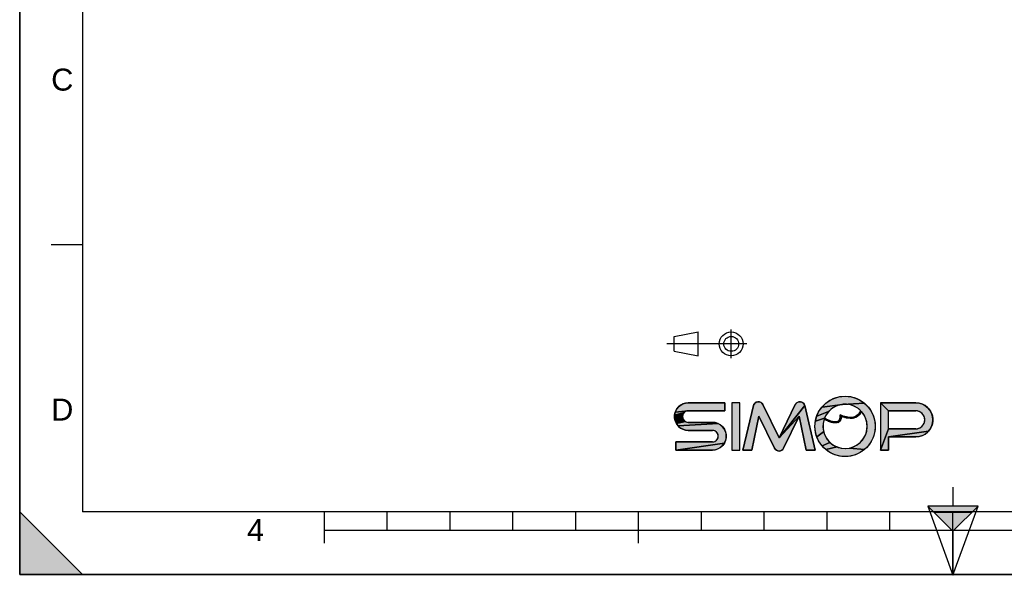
# Model space of a CAD drawing. Header units: millimetres. Extents: x 0 to 297, y 0 to 210.
# Tile 1 of 27: x 0 to 157, y 0 to 88. Entities that reach past the tile are written whole.
import ezdxf

# ---------------------------------------------------------------- set-up
doc = ezdxf.new("R2010")
doc.units = ezdxf.units.MM
doc.header["$LTSCALE"] = 16.335
doc.layers.get('0').update_dxf_attribs({"linetype": 'CONTINUOUS'})
doc.styles.add('TEXTSTYLE_2', font='arial.ttf')

# ---------------------------------------------------------------- blocks, each defined once
blk = doc.blocks.new('MARGEA4_BL0', base_point=(148.51, 105.01))
at = {"color": 7, "linetype": 'CONTINUOUS'}
for p, q in [((0.01, 0.01), (0.01, 210.01)), ((0.01, 0.01), (0.01, 210.01)), ((0.01, 210.01), (0.01, 0.01)), ((10.01, 200.01), (10.01, 10.01)), ((5.01, 52.51), (10.01, 52.51)), ((0.01, 10.01), (10.01, 0.01)), ((0.01, 0.01), (0.01, 10.01)), ((0.01, 10.01), (10.01, 0.01)), ((287.01, 10.01), (10.01, 10.01)), ((48.51, 5.01), (48.51, 10.01)), ((58.51, 7.01), (58.51, 10.01)), ((68.51, 7.01), (68.51, 10.01)), ((78.51, 7.01), (78.51, 10.01)), ((88.51, 7.01), (88.51, 10.01)), ((98.51, 5.01), (98.51, 10.01)), ((108.51, 7.01), (108.51, 10.01)), ((118.51, 7.01), (118.51, 10.01)), ((128.51, 7.01), (128.51, 10.01)), ((138.51, 7.01), (138.51, 10.01)), ((148.51, 0.01), (148.51, 10.01)), ((248.51, 7.01), (48.51, 7.01)), ((297.01, 0.01), (0.01, 0.01)), ((10.01, 0.01), (0.01, 0.01)), ((297.01, 0.01), (0.01, 0.01))]:
    blk.add_line(p, q, dxfattribs=at)
blk.add_solid([(0.01, 10.01), (10.01, 0.01), (0.01, 0.01)], dxfattribs=at)
at = {"color": 7, "linetype": 'CONTINUOUS', "style": 'TEXTSTYLE_2', "oblique": 0}
for s, p in [('C', (5.01, 77.01)), ('D', (5.01, 24.51)), ('4', (36.17, 5.35))]:
    blk.add_text(s, height=3.5, dxfattribs=at).set_placement(p)
blk = doc.blocks.new('REPERE_ORIENTATION_BL1', base_point=(148.52, 6.9))
at = {"color": 7, "linetype": 'CONTINUOUS'}
for p, q in [((148.52, 13.9), (148.52, 10.9)), ((148.52, 6.9), (144.52, 10.9)), ((152.52, 10.9), (144.52, 10.9)), ((144.52, 10.9), (148.52, -0.1)), ((151.52, 9.9), (145.52, 9.9)), ((148.52, 6.9), (152.52, 10.9)), ((148.52, -0.1), (152.52, 10.9)), ((148.52, 6.9), (148.52, -0.1))]:
    blk.add_line(p, q, dxfattribs=at)
blk.add_solid([(144.52, 10.9), (148.52, 6.9), (152.52, 10.9)], dxfattribs=at)
blk = doc.blocks.new('ISO_BL3', base_point=(109.36, 36.71))
at = {"color": 7, "linetype": 'CONTINUOUS'}
for p, q in [((104.16, 37.89), (107.96, 38.61)), ((104.16, 35.53), (104.16, 37.89)), ((107.96, 34.81), (107.96, 38.61)), ((113.24, 34.43), (113.24, 38.99)), ((115.7, 36.71), (103.02, 36.71)), ((104.16, 35.53), (107.96, 34.81))]:
    blk.add_line(p, q, dxfattribs=at)
for radius in [1.9, 1.18]:
    blk.add_circle((113.24, 36.71), radius, dxfattribs=at)
blk = doc.blocks.new('LOGO-SIMOP-2009_BL4', base_point=(124.77, 23.59))
at = {"linetype": 'CONTINUOUS'}
for points in [[(131.36, 28.39), (132.2, 28.32), (133.01, 28.1), (133.76, 27.75), (134.45, 27.27), (130.96, 27.09), (127.69, 26.67), (128.28, 27.27), (128.96, 27.75), (129.72, 28.1), (130.53, 28.32)], [(105.95, 27.3), (106.41, 27.35), (112.22, 27.35), (112.22, 26.07), (106.41, 26.07), (104.32, 25.83), (104.51, 26.25), (104.78, 26.62), (105.12, 26.93), (105.52, 27.16)], [(117.58, 27.51), (117.79, 27.47), (117.99, 27.38), (118.15, 27.24), (118.28, 27.06), (120.86, 21.75), (124.06, 25.22), (121.58, 20.12), (121.45, 19.93), (121.28, 19.79), (121.08, 19.7), (120.86, 19.67), (120.64, 19.7), (120.44, 19.79), (120.27, 19.93), (120.14, 20.12), (117.66, 25.22), (116.54, 19.83), (115.1, 19.83), (116.78, 26.89), (116.86, 27.1), (116.99, 27.27), (117.16, 27.4), (117.36, 27.49)], [(123.93, 27.47), (124.14, 27.51), (124.36, 27.49), (124.56, 27.4), (124.73, 27.27), (124.86, 27.1), (124.94, 26.89), (120.86, 21.75), (123.44, 27.06), (123.56, 27.24), (123.73, 27.38)], [(124.06, 25.22), (120.86, 21.75), (124.94, 26.89), (126.62, 19.83), (125.18, 19.83)], [(129.75, 26.72), (129.21, 26.38), (128.75, 25.95), (126.85, 25.23), (127.21, 25.99), (127.69, 26.67), (130.96, 27.09), (130.34, 26.96)], [(131.6, 27.1), (130.96, 27.09), (134.45, 27.27), (135.04, 26.67), (135.52, 25.99), (135.87, 25.23), (136.09, 24.42), (136.16, 23.59), (136.09, 22.76), (135.87, 21.95), (135.52, 21.19), (135.04, 20.5), (134.45, 19.91), (132.08, 20.14), (132.72, 20.34), (133.31, 20.66), (133.83, 21.08), (134.26, 21.59), (134.59, 22.18), (134.8, 22.82), (134.88, 23.48), (134.84, 24.15), (134.67, 24.8), (134.38, 25.41), (133.98, 25.95), (133.72, 25.55), (133.44, 25.26), (133.1, 25.04), (132.73, 24.91), (132.16, 25.01), (132.59, 25.04), (132.97, 25.16), (133.31, 25.36), (133.6, 25.65), (133.86, 26.07), (133.38, 26.48), (132.82, 26.79), (132.22, 27)], [(138.29, 26.07), (137.01, 27.35), (142.61, 27.35), (143.18, 27.29), (143.72, 27.11), (144.21, 26.83), (144.63, 26.45), (144.97, 25.99), (145.2, 25.47), (145.32, 24.91), (145.32, 24.34), (145.2, 23.79), (144.97, 23.27), (144.63, 22.81), (138.29, 21.91), (138.29, 19.83), (137.01, 19.83), (138.29, 23.19), (142.61, 23.19), (142.96, 23.23), (143.28, 23.35), (143.57, 23.55), (143.8, 23.81), (143.96, 24.12), (144.04, 24.46), (144.04, 24.8), (143.96, 25.14), (143.8, 25.45), (143.57, 25.71), (143.28, 25.9), (142.96, 26.03), (142.61, 26.07)], [(105.95, 25.95), (105.76, 25.8), (104.22, 25.38), (104.32, 25.83), (106.41, 26.07), (106.17, 26.04)], [(105.52, 25.39), (105.49, 25.15), (105.52, 24.91), (104.32, 24.47), (104.22, 24.92), (104.22, 25.38), (105.76, 25.8), (105.62, 25.61)], [(128.37, 25.44), (128.08, 24.87), (126.64, 24.42), (126.85, 25.23), (128.75, 25.95)], [(131.15, 25.2), (131.68, 25.06), (131.32, 24.98), (130.74, 25.18), (130.72, 24.82), (130.63, 24.56), (130.48, 24.35), (130.27, 24.21), (130, 24.3), (130.18, 24.35), (130.35, 24.45), (130.48, 24.62), (130.55, 24.81), (130.58, 25.06), (130.56, 25.43)], [(105.76, 24.5), (105.95, 24.35), (104.51, 24.05), (104.32, 24.47), (105.52, 24.91), (105.62, 24.69)], [(111.55, 23.81), (111.89, 23.5), (112.17, 23.13), (112.35, 22.71), (112.45, 22.26), (112.45, 21.8), (112.35, 21.35), (112.17, 20.93), (104.45, 19.83), (104.45, 21.11), (110.26, 21.11), (110.5, 21.14), (110.72, 21.23), (110.91, 21.38), (111.06, 21.57), (111.15, 21.79), (111.18, 22.03), (111.15, 22.27), (111.06, 22.49), (110.91, 22.68), (110.72, 22.83), (110.5, 22.92), (110.26, 22.95), (106.41, 22.95), (105.95, 23), (105.52, 23.14), (105.12, 23.37), (104.78, 23.68), (111.15, 24.04)], [(110.72, 24.18), (111.15, 24.04), (104.78, 23.68), (104.51, 24.05), (105.95, 24.35), (106.17, 24.26), (106.41, 24.23), (110.26, 24.23)], [(128.08, 24.87), (128.43, 24.7), (128.44, 24.52), (128.03, 24.72), (127.88, 24.06), (127.85, 23.39), (127.95, 22.73), (126.85, 21.95), (126.64, 22.76), (126.56, 23.59), (126.64, 24.42)], [(128.74, 24.57), (129.03, 24.46), (129.31, 24.37), (129.16, 24.24), (128.8, 24.37), (128.44, 24.52), (128.43, 24.7)], [(129.79, 24.29), (130, 24.3), (130.27, 24.21), (130.03, 24.14), (129.77, 24.13), (129.47, 24.17), (129.16, 24.24), (129.31, 24.37), (129.55, 24.32)], [(132.16, 25.01), (132.73, 24.91), (132.31, 24.85), (131.84, 24.87), (131.32, 24.98), (131.68, 25.06)], [(128.18, 22.1), (128.52, 21.52), (128.96, 21.02), (127.69, 20.5), (127.21, 21.19), (126.85, 21.95), (127.95, 22.73)], [(143.18, 21.97), (142.61, 21.91), (138.29, 21.91), (144.63, 22.81), (144.21, 22.43), (143.72, 22.14)], [(110.72, 19.88), (110.26, 19.83), (104.45, 19.83), (112.17, 20.93), (111.89, 20.56), (111.55, 20.25), (111.15, 20.02)], [(129.49, 20.61), (130.09, 20.31), (128.28, 19.91), (127.69, 20.5), (128.96, 21.02)], [(131.41, 20.07), (132.08, 20.14), (134.45, 19.91), (133.76, 19.43), (133.01, 19.08), (132.2, 18.86), (131.36, 18.79), (130.53, 18.86), (129.72, 19.08), (128.96, 19.43), (128.28, 19.91), (130.09, 20.31), (130.74, 20.13)]]:
    blk.add_hatch(color=7, dxfattribs=at).paths.add_polyline_path(points)
at = {"color": 7, "linetype": 'CONTINUOUS'}
for p, q in [((129.72, 28.1), (130.53, 28.32)), ((130.53, 28.32), (131.36, 28.39)), ((131.36, 28.39), (132.2, 28.32)), ((132.2, 28.32), (133.01, 28.1)), ((104.78, 26.62), (105.12, 26.93)), ((105.12, 26.93), (105.52, 27.16)), ((105.52, 27.16), (105.95, 27.3)), ((105.95, 27.3), (106.41, 27.35)), ((112.22, 27.35), (106.41, 27.35)), ((112.22, 26.07), (112.22, 27.35)), ((113.34, 27.35), (113.34, 19.83)), ((114.62, 27.35), (113.34, 27.35)), ((114.62, 19.83), (114.62, 27.35)), ((116.78, 26.89), (115.1, 19.83)), ((116.78, 26.89), (116.86, 27.1)), ((116.86, 27.1), (116.99, 27.27)), ((116.99, 27.27), (117.16, 27.4)), ((117.16, 27.4), (117.36, 27.49)), ((117.36, 27.49), (117.58, 27.51)), ((117.58, 27.51), (117.79, 27.47)), ((117.79, 27.47), (117.99, 27.38)), ((117.99, 27.38), (118.15, 27.24)), ((118.15, 27.24), (118.28, 27.06)), ((120.86, 21.75), (118.28, 27.06)), ((123.44, 27.06), (120.86, 21.75)), ((124.94, 26.89), (120.86, 21.75)), ((123.44, 27.06), (123.56, 27.24)), ((123.56, 27.24), (123.73, 27.38)), ((123.73, 27.38), (123.93, 27.47)), ((123.93, 27.47), (124.14, 27.51)), ((124.14, 27.51), (124.36, 27.49)), ((124.36, 27.49), (124.56, 27.4)), ((124.56, 27.4), (124.73, 27.27)), ((124.73, 27.27), (124.86, 27.1)), ((124.86, 27.1), (124.94, 26.89)), ((126.62, 19.83), (124.94, 26.89)), ((127.21, 25.99), (127.69, 26.67)), ((127.69, 26.67), (128.28, 27.27)), ((130.96, 27.09), (127.69, 26.67)), ((128.28, 27.27), (128.96, 27.75)), ((128.96, 27.75), (129.72, 28.1)), ((129.75, 26.72), (129.21, 26.38)), ((130.34, 26.96), (129.75, 26.72)), ((130.96, 27.09), (130.34, 26.96)), ((134.45, 27.27), (130.96, 27.09)), ((131.6, 27.1), (130.96, 27.09)), ((132.22, 27), (131.6, 27.1)), ((132.82, 26.79), (132.22, 27)), ((133.38, 26.48), (132.82, 26.79)), ((133.01, 28.1), (133.76, 27.75)), ((133.76, 27.75), (134.45, 27.27)), ((134.45, 27.27), (135.04, 26.67)), ((135.04, 26.67), (135.52, 25.99)), ((142.61, 27.35), (137.01, 27.35)), ((138.29, 26.07), (137.01, 27.35)), ((137.01, 27.35), (137.01, 19.83)), ((142.61, 27.35), (143.18, 27.29)), ((143.18, 27.29), (143.72, 27.11)), ((143.72, 27.11), (144.21, 26.83)), ((144.21, 26.83), (144.63, 26.45)), ((104.22, 25.38), (104.32, 25.83)), ((105.76, 25.8), (104.22, 25.38)), ((104.22, 24.92), (104.22, 25.38)), ((104.32, 25.83), (104.51, 26.25)), ((106.41, 26.07), (104.32, 25.83)), ((104.51, 26.25), (104.78, 26.62)), ((105.52, 25.39), (105.49, 25.15)), ((105.49, 25.15), (105.52, 24.91)), ((105.62, 25.61), (105.52, 25.39)), ((105.76, 25.8), (105.62, 25.61)), ((105.95, 25.95), (105.76, 25.8)), ((106.17, 26.04), (105.95, 25.95)), ((106.41, 26.07), (106.17, 26.04)), ((106.41, 26.07), (112.22, 26.07)), ((116.54, 19.83), (117.66, 25.22)), ((117.66, 25.22), (120.14, 20.12)), ((124.06, 25.22), (120.86, 21.75)), ((121.58, 20.12), (124.06, 25.22)), ((124.06, 25.22), (125.18, 19.83)), ((126.64, 24.42), (126.85, 25.23)), ((126.85, 25.23), (127.21, 25.99)), ((128.75, 25.95), (126.85, 25.23)), ((128.37, 25.44), (128.08, 24.87)), ((128.75, 25.95), (128.37, 25.44)), ((129.21, 26.38), (128.75, 25.95)), ((130.58, 25.06), (130.56, 25.43)), ((130.56, 25.43), (131.15, 25.2)), ((130.74, 25.18), (130.72, 24.82)), ((131.32, 24.98), (130.74, 25.18)), ((131.15, 25.2), (131.68, 25.06)), ((132.59, 25.04), (132.97, 25.16)), ((132.97, 25.16), (133.31, 25.36)), ((133.44, 25.26), (133.1, 25.04)), ((133.31, 25.36), (133.6, 25.65)), ((133.86, 26.07), (133.38, 26.48)), ((133.72, 25.55), (133.44, 25.26)), ((133.6, 25.65), (133.86, 26.07)), ((133.98, 25.95), (133.72, 25.55)), ((134.38, 25.41), (133.98, 25.95)), ((134.67, 24.8), (134.38, 25.41)), ((135.52, 25.99), (135.87, 25.23)), ((135.87, 25.23), (136.09, 24.42)), ((138.29, 26.07), (142.61, 26.07)), ((138.29, 23.19), (138.29, 26.07)), ((142.96, 26.03), (142.61, 26.07)), ((143.28, 25.9), (142.96, 26.03)), ((143.57, 25.71), (143.28, 25.9)), ((143.8, 25.45), (143.57, 25.71)), ((143.96, 25.14), (143.8, 25.45)), ((144.04, 24.8), (143.96, 25.14)), ((144.63, 26.45), (144.97, 25.99)), ((144.97, 25.99), (145.2, 25.47)), ((145.2, 25.47), (145.32, 24.91)), ((104.32, 24.47), (104.22, 24.92)), ((105.52, 24.91), (104.32, 24.47)), ((104.51, 24.05), (104.32, 24.47)), ((105.95, 24.35), (104.51, 24.05)), ((104.78, 23.68), (104.51, 24.05)), ((111.15, 24.04), (104.78, 23.68)), ((105.12, 23.37), (104.78, 23.68)), ((105.52, 24.91), (105.62, 24.69)), ((105.62, 24.69), (105.76, 24.5)), ((105.76, 24.5), (105.95, 24.35)), ((105.95, 24.35), (106.17, 24.26)), ((106.17, 24.26), (106.41, 24.23)), ((110.26, 24.23), (106.41, 24.23)), ((110.26, 24.23), (110.72, 24.18)), ((110.72, 24.18), (111.15, 24.04)), ((111.15, 24.04), (111.55, 23.81)), ((111.55, 23.81), (111.89, 23.5)), ((126.56, 23.59), (126.64, 24.42)), ((126.64, 22.76), (126.56, 23.59)), ((128.08, 24.87), (126.64, 24.42)), ((127.88, 24.06), (127.85, 23.39)), ((128.03, 24.72), (127.88, 24.06)), ((128.44, 24.52), (128.03, 24.72)), ((128.08, 24.87), (128.43, 24.7)), ((128.43, 24.7), (128.74, 24.57)), ((128.43, 24.7), (128.44, 24.52)), ((128.8, 24.37), (128.44, 24.52)), ((128.74, 24.57), (129.03, 24.46)), ((129.16, 24.24), (128.8, 24.37)), ((129.03, 24.46), (129.31, 24.37)), ((129.31, 24.37), (129.16, 24.24)), ((129.47, 24.17), (129.16, 24.24)), ((129.31, 24.37), (129.55, 24.32)), ((129.77, 24.13), (129.47, 24.17)), ((129.55, 24.32), (129.79, 24.29)), ((130.03, 24.14), (129.77, 24.13)), ((129.79, 24.29), (130, 24.3)), ((130, 24.3), (130.18, 24.35)), ((130.27, 24.21), (130, 24.3)), ((130.27, 24.21), (130.03, 24.14)), ((130.18, 24.35), (130.35, 24.45)), ((130.48, 24.35), (130.27, 24.21)), ((130.35, 24.45), (130.48, 24.62)), ((130.48, 24.62), (130.55, 24.81)), ((130.63, 24.56), (130.48, 24.35)), ((130.55, 24.81), (130.58, 25.06)), ((130.72, 24.82), (130.63, 24.56)), ((131.68, 25.06), (131.32, 24.98)), ((131.84, 24.87), (131.32, 24.98)), ((131.68, 25.06), (132.16, 25.01)), ((132.31, 24.85), (131.84, 24.87)), ((132.16, 25.01), (132.59, 25.04)), ((132.73, 24.91), (132.16, 25.01)), ((132.73, 24.91), (132.31, 24.85)), ((133.1, 25.04), (132.73, 24.91)), ((134.84, 24.15), (134.67, 24.8)), ((134.88, 23.48), (134.84, 24.15)), ((136.09, 24.42), (136.16, 23.59)), ((136.16, 23.59), (136.09, 22.76)), ((143.28, 23.35), (143.57, 23.55)), ((143.57, 23.55), (143.8, 23.81)), ((143.8, 23.81), (143.96, 24.12)), ((143.96, 24.12), (144.04, 24.46)), ((144.04, 24.46), (144.04, 24.8)), ((145.2, 23.79), (144.97, 23.27)), ((145.32, 24.34), (145.2, 23.79)), ((145.32, 24.91), (145.32, 24.34)), ((105.52, 23.14), (105.12, 23.37)), ((105.95, 23), (105.52, 23.14)), ((106.41, 22.95), (105.95, 23)), ((106.41, 22.95), (110.26, 22.95)), ((110.5, 22.92), (110.26, 22.95)), ((110.72, 22.83), (110.5, 22.92)), ((110.91, 22.68), (110.72, 22.83)), ((111.06, 22.49), (110.91, 22.68)), ((111.15, 22.27), (111.06, 22.49)), ((111.18, 22.03), (111.15, 22.27)), ((111.15, 21.79), (111.18, 22.03)), ((111.89, 23.5), (112.17, 23.13)), ((112.17, 23.13), (112.35, 22.71)), ((112.35, 22.71), (112.45, 22.26)), ((112.45, 22.26), (112.45, 21.8)), ((126.85, 21.95), (126.64, 22.76)), ((127.95, 22.73), (126.85, 21.95)), ((127.21, 21.19), (126.85, 21.95)), ((127.85, 23.39), (127.95, 22.73)), ((127.95, 22.73), (128.18, 22.1)), ((128.18, 22.1), (128.52, 21.52)), ((134.26, 21.59), (134.59, 22.18)), ((134.59, 22.18), (134.8, 22.82)), ((134.8, 22.82), (134.88, 23.48)), ((135.87, 21.95), (135.52, 21.19)), ((136.09, 22.76), (135.87, 21.95)), ((138.29, 23.19), (137.01, 19.83)), ((142.61, 23.19), (138.29, 23.19)), ((144.63, 22.81), (138.29, 21.91)), ((142.61, 23.19), (142.96, 23.23)), ((143.18, 21.97), (142.61, 21.91)), ((142.96, 23.23), (143.28, 23.35)), ((143.72, 22.14), (143.18, 21.97)), ((144.21, 22.43), (143.72, 22.14)), ((144.63, 22.81), (144.21, 22.43)), ((144.97, 23.27), (144.63, 22.81)), ((104.45, 21.11), (104.45, 19.83)), ((110.26, 21.11), (104.45, 21.11)), ((112.17, 20.93), (104.45, 19.83)), ((110.26, 21.11), (110.5, 21.14)), ((110.5, 21.14), (110.72, 21.23)), ((110.72, 21.23), (110.91, 21.38)), ((110.91, 21.38), (111.06, 21.57)), ((111.06, 21.57), (111.15, 21.79)), ((111.89, 20.56), (111.55, 20.25)), ((112.17, 20.93), (111.89, 20.56)), ((112.35, 21.35), (112.17, 20.93)), ((112.45, 21.8), (112.35, 21.35)), ((127.69, 20.5), (127.21, 21.19)), ((128.96, 21.02), (127.69, 20.5)), ((128.28, 19.91), (127.69, 20.5)), ((128.52, 21.52), (128.96, 21.02)), ((128.96, 21.02), (129.49, 20.61)), ((129.49, 20.61), (130.09, 20.31)), ((132.72, 20.34), (133.31, 20.66)), ((133.31, 20.66), (133.83, 21.08)), ((133.83, 21.08), (134.26, 21.59)), ((135.04, 20.5), (134.45, 19.91)), ((135.52, 21.19), (135.04, 20.5)), ((138.29, 21.91), (142.61, 21.91)), ((138.29, 19.83), (138.29, 21.91)), ((104.45, 19.83), (110.26, 19.83)), ((110.72, 19.88), (110.26, 19.83)), ((111.15, 20.02), (110.72, 19.88)), ((111.55, 20.25), (111.15, 20.02)), ((113.34, 19.83), (114.62, 19.83)), ((115.1, 19.83), (116.54, 19.83)), ((120.27, 19.93), (120.14, 20.12)), ((120.44, 19.79), (120.27, 19.93)), ((120.64, 19.7), (120.44, 19.79)), ((120.86, 19.67), (120.64, 19.7)), ((121.08, 19.7), (120.86, 19.67)), ((121.28, 19.79), (121.08, 19.7)), ((121.45, 19.93), (121.28, 19.79)), ((121.58, 20.12), (121.45, 19.93)), ((125.18, 19.83), (126.62, 19.83)), ((130.09, 20.31), (128.28, 19.91)), ((128.96, 19.43), (128.28, 19.91)), ((129.72, 19.08), (128.96, 19.43)), ((130.53, 18.86), (129.72, 19.08)), ((130.09, 20.31), (130.74, 20.13)), ((131.36, 18.79), (130.53, 18.86)), ((130.74, 20.13), (131.41, 20.07)), ((132.2, 18.86), (131.36, 18.79)), ((131.41, 20.07), (132.08, 20.14)), ((132.08, 20.14), (132.72, 20.34)), ((134.45, 19.91), (132.08, 20.14)), ((133.01, 19.08), (132.2, 18.86)), ((133.76, 19.43), (133.01, 19.08)), ((134.45, 19.91), (133.76, 19.43)), ((137.01, 19.83), (138.29, 19.83))]:
    blk.add_line(p, q, dxfattribs=at)
for points in [[(131.36, 28.39), (132.2, 28.32), (133.01, 28.1), (133.76, 27.75), (134.45, 27.27), (130.96, 27.09), (127.69, 26.67), (128.28, 27.27), (128.96, 27.75), (129.72, 28.1), (130.53, 28.32), (131.36, 28.39)], [(105.95, 27.3), (106.41, 27.35), (112.22, 27.35), (112.22, 26.07), (106.41, 26.07), (104.32, 25.83), (104.51, 26.25), (104.78, 26.62), (105.12, 26.93), (105.52, 27.16), (105.95, 27.3)], [(117.58, 27.51), (117.79, 27.47), (117.99, 27.38), (118.15, 27.24), (118.28, 27.06), (120.86, 21.75), (124.06, 25.22), (121.58, 20.12), (121.45, 19.93), (121.28, 19.79), (121.08, 19.7), (120.86, 19.67), (120.64, 19.7), (120.44, 19.79), (120.27, 19.93), (120.14, 20.12), (117.66, 25.22), (116.54, 19.83), (115.1, 19.83), (116.78, 26.89), (116.86, 27.1), (116.99, 27.27), (117.16, 27.4), (117.36, 27.49), (117.58, 27.51)], [(123.93, 27.47), (124.14, 27.51), (124.36, 27.49), (124.56, 27.4), (124.73, 27.27), (124.86, 27.1), (124.94, 26.89), (120.86, 21.75), (123.44, 27.06), (123.56, 27.24), (123.73, 27.38), (123.93, 27.47)], [(124.06, 25.22), (120.86, 21.75), (124.94, 26.89), (126.62, 19.83), (125.18, 19.83), (124.06, 25.22)], [(129.75, 26.72), (129.21, 26.38), (128.75, 25.95), (126.85, 25.23), (127.21, 25.99), (127.69, 26.67), (130.96, 27.09), (130.34, 26.96), (129.75, 26.72)], [(131.6, 27.1), (130.96, 27.09), (134.45, 27.27), (135.04, 26.67), (135.52, 25.99), (135.87, 25.23), (136.09, 24.42), (136.16, 23.59), (136.09, 22.76), (135.87, 21.95), (135.52, 21.19), (135.04, 20.5), (134.45, 19.91), (132.08, 20.14), (132.72, 20.34), (133.31, 20.66), (133.83, 21.08), (134.26, 21.59), (134.59, 22.18), (134.8, 22.82), (134.88, 23.48), (134.84, 24.15), (134.67, 24.8), (134.38, 25.41), (133.98, 25.95), (133.72, 25.55), (133.44, 25.26), (133.1, 25.04), (132.73, 24.91), (132.16, 25.01), (132.59, 25.04), (132.97, 25.16), (133.31, 25.36), (133.6, 25.65), (133.86, 26.07), (133.38, 26.48), (132.82, 26.79), (132.22, 27), (131.6, 27.1)], [(138.29, 26.07), (137.01, 27.35), (142.61, 27.35), (143.18, 27.29), (143.72, 27.11), (144.21, 26.83), (144.63, 26.45), (144.97, 25.99), (145.2, 25.47), (145.32, 24.91), (145.32, 24.34), (145.2, 23.79), (144.97, 23.27), (144.63, 22.81), (138.29, 21.91), (138.29, 19.83), (137.01, 19.83), (138.29, 23.19), (142.61, 23.19), (142.96, 23.23), (143.28, 23.35), (143.57, 23.55), (143.8, 23.81), (143.96, 24.12), (144.04, 24.46), (144.04, 24.8), (143.96, 25.14), (143.8, 25.45), (143.57, 25.71), (143.28, 25.9), (142.96, 26.03), (142.61, 26.07), (138.29, 26.07)], [(105.95, 25.95), (105.76, 25.8), (104.22, 25.38), (104.32, 25.83), (106.41, 26.07), (106.17, 26.04), (105.95, 25.95)], [(105.52, 25.39), (105.49, 25.15), (105.52, 24.91), (104.32, 24.47), (104.22, 24.92), (104.22, 25.38), (105.76, 25.8), (105.62, 25.61), (105.52, 25.39)], [(128.37, 25.44), (128.08, 24.87), (126.64, 24.42), (126.85, 25.23), (128.75, 25.95), (128.37, 25.44)], [(131.15, 25.2), (131.68, 25.06), (131.32, 24.98), (130.74, 25.18), (130.72, 24.82), (130.63, 24.56), (130.48, 24.35), (130.27, 24.21), (130, 24.3), (130.18, 24.35), (130.35, 24.45), (130.48, 24.62), (130.55, 24.81), (130.58, 25.06), (130.56, 25.43), (131.15, 25.2)], [(105.76, 24.5), (105.95, 24.35), (104.51, 24.05), (104.32, 24.47), (105.52, 24.91), (105.62, 24.69), (105.76, 24.5)], [(111.55, 23.81), (111.89, 23.5), (112.17, 23.13), (112.35, 22.71), (112.45, 22.26), (112.45, 21.8), (112.35, 21.35), (112.17, 20.93), (104.45, 19.83), (104.45, 21.11), (110.26, 21.11), (110.5, 21.14), (110.72, 21.23), (110.91, 21.38), (111.06, 21.57), (111.15, 21.79), (111.18, 22.03), (111.15, 22.27), (111.06, 22.49), (110.91, 22.68), (110.72, 22.83), (110.5, 22.92), (110.26, 22.95), (106.41, 22.95), (105.95, 23), (105.52, 23.14), (105.12, 23.37), (104.78, 23.68), (111.15, 24.04), (111.55, 23.81)], [(110.72, 24.18), (111.15, 24.04), (104.78, 23.68), (104.51, 24.05), (105.95, 24.35), (106.17, 24.26), (106.41, 24.23), (110.26, 24.23), (110.72, 24.18)], [(128.08, 24.87), (128.43, 24.7), (128.44, 24.52), (128.03, 24.72), (127.88, 24.06), (127.85, 23.39), (127.95, 22.73), (126.85, 21.95), (126.64, 22.76), (126.56, 23.59), (126.64, 24.42), (128.08, 24.87)], [(128.74, 24.57), (129.03, 24.46), (129.31, 24.37), (129.16, 24.24), (128.8, 24.37), (128.44, 24.52), (128.43, 24.7), (128.74, 24.57)], [(129.79, 24.29), (130, 24.3), (130.27, 24.21), (130.03, 24.14), (129.77, 24.13), (129.47, 24.17), (129.16, 24.24), (129.31, 24.37), (129.55, 24.32), (129.79, 24.29)], [(132.16, 25.01), (132.73, 24.91), (132.31, 24.85), (131.84, 24.87), (131.32, 24.98), (131.68, 25.06), (132.16, 25.01)], [(128.18, 22.1), (128.52, 21.52), (128.96, 21.02), (127.69, 20.5), (127.21, 21.19), (126.85, 21.95), (127.95, 22.73), (128.18, 22.1)], [(143.18, 21.97), (142.61, 21.91), (138.29, 21.91), (144.63, 22.81), (144.21, 22.43), (143.72, 22.14), (143.18, 21.97)], [(110.72, 19.88), (110.26, 19.83), (104.45, 19.83), (112.17, 20.93), (111.89, 20.56), (111.55, 20.25), (111.15, 20.02), (110.72, 19.88)], [(129.49, 20.61), (130.09, 20.31), (128.28, 19.91), (127.69, 20.5), (128.96, 21.02), (129.49, 20.61)], [(131.41, 20.07), (132.08, 20.14), (134.45, 19.91), (133.76, 19.43), (133.01, 19.08), (132.2, 18.86), (131.36, 18.79), (130.53, 18.86), (129.72, 19.08), (128.96, 19.43), (128.28, 19.91), (130.09, 20.31), (130.74, 20.13), (131.41, 20.07)]]:
    blk.add_lwpolyline(points, dxfattribs=at)
blk.add_circle((131.36, 23.59), 4.8, dxfattribs=at)
for centre, radius, start, end in [((106.41, 25.15), 2.2, 90, 270), ((117.56, 26.71), 0.8, 25.9494, 166.6355), ((124.16, 26.71), 0.8, 13.3645, 154.0506), ((131.36, 23.59), 3.52, 44.7928, 158.6763), ((142.61, 24.63), 2.72, 270, 90), ((106.41, 25.15), 0.92, 90, 270), ((131.36, 23.59), 3.52, 161.3005, 42.0267), ((142.61, 24.63), 1.44, 270, 90), ((110.26, 22.03), 2.2, 270, 90), ((110.26, 22.03), 0.92, 270, 90), ((120.86, 20.47), 0.8, 205.9494, 334.0506)]:
    blk.add_arc(centre, radius, start, end, dxfattribs=at)
for points, knots in [([(130.74, 25.18), (130.75, 25.01), (130.71, 24.64), (130.44, 24.24), (129.95, 24.1), (129.39, 24.16), (128.75, 24.37), (128.28, 24.59), (128.03, 24.72)], [0, 0, 0, 0, 0.118516, 0.29564, 0.472763, 0.649887, 0.82701, 1, 1, 1, 1]), ([(130.56, 25.43), (130.59, 25.22), (130.59, 24.88), (130.47, 24.54), (130.24, 24.35), (129.84, 24.25), (129.15, 24.38), (128.46, 24.68), (128.08, 24.87)], [0, 0, 0, 0, 0.125, 0.25, 0.375, 0.5, 0.75, 1, 1, 1, 1]), ([(133.98, 25.95), (133.74, 25.49), (133.11, 24.89), (131.96, 24.79), (131.13, 25.02), (130.74, 25.18)], [0, 0, 0, 0, 0.345264, 0.703638, 1, 1, 1, 1])]:
    blk.add_open_spline(points, degree=3, knots=knots, dxfattribs=at)
blk.add_open_spline([(133.86, 26.07), (133.69, 25.73), (133.28, 25.24), (132.5, 24.97), (131.59, 25.04), (130.91, 25.27), (130.56, 25.43)], degree=3, dxfattribs=at)
for points in [[(113.34, 19.83), (113.34, 27.35), (114.62, 19.83), (114.62, 27.35)], [(138.29, 23.19), (137.01, 19.83), (138.29, 26.07), (137.01, 27.35)]]:
    blk.add_solid(points, dxfattribs=at)

msp = doc.modelspace()

# ---------------------------------------------------------------- linework, layer by layer
at = {"color": 7, "linetype": 'CONTINUOUS'}
for q in [(0, 210), (297, 0)]:
    msp.add_line((0, 0), q, dxfattribs=at)

# ---------------------------------------------------------------- block references
for name, p in [('MARGEA4_BL0', (148.51, 105.01)), ('ISO_BL3', (109.36, 36.71)), ('LOGO-SIMOP-2009_BL4', (124.77, 23.59)), ('REPERE_ORIENTATION_BL1', (148.52, 6.9))]:
    msp.add_blockref(name, p, dxfattribs=at)

doc.saveas('drawing.dxf')
